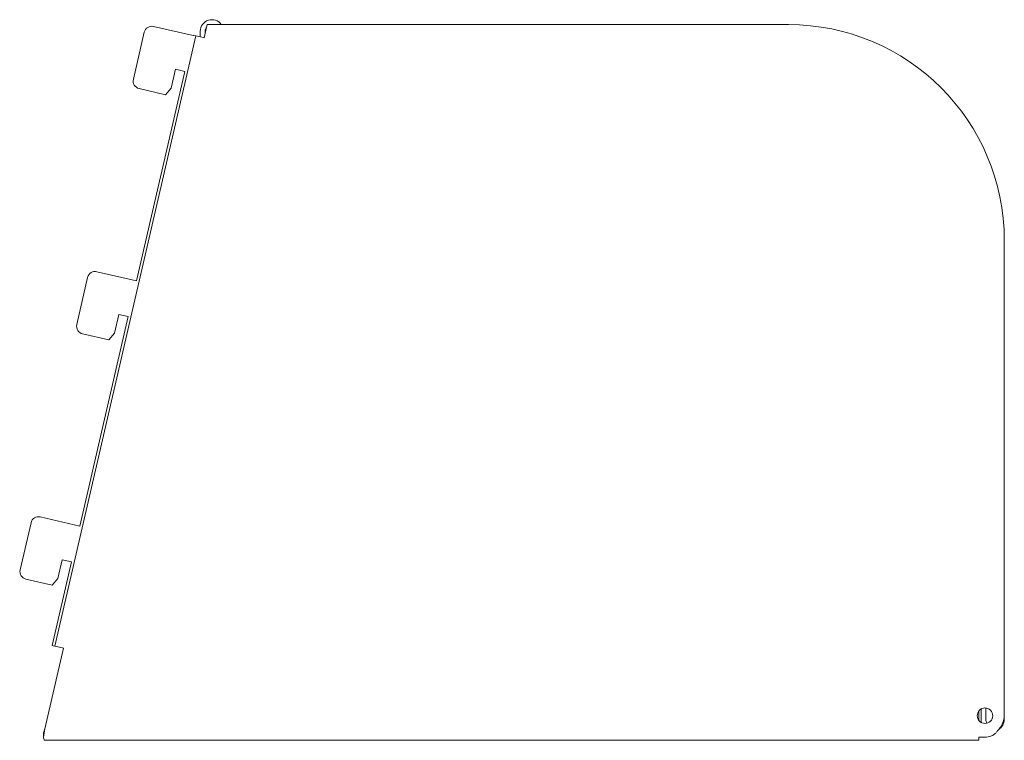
# Model space of a CAD drawing. Header units: millimetres. Extents: x -79 to 175, y -256 to -69.
import ezdxf

# ---------------------------------------------------------------- set-up
doc = ezdxf.new("R2010")
doc.units = ezdxf.units.MM

msp = doc.modelspace()

# ---------------------------------------------------------------- linework, layer by layer
at = {"color": 0, "linetype": 'Continuous', "lineweight": 0}
for p, q in [((-44.87, -71), (-34.64, -73.37)), ((-30.97, -70.52), (-31.76, -73.93)), ((119.38, -70.52), (-30.97, -70.52)), ((-70.36, -231.28), (-33.92, -73.43)), ((-50.08, -84.68), (-47.27, -72.5)), ((-34.64, -73.37), (-34.62, -73.27)), ((-34.41, -73.32), (-34.62, -73.27)), ((-33.92, -73.43), (-34.41, -73.32)), ((-33.92, -73.43), (-31.97, -73.88)), ((-32.77, -72.26), (-32.77, -73.7)), ((-31.52, -72.87), (-31.52, -72.26)), ((-31.76, -73.93), (-31.97, -73.88)), ((-49.29, -136.8), (-36.78, -82.62)), ((-39.22, -82.06), (-40.34, -86.93)), ((-36.78, -82.62), (-39.22, -82.06)), ((-41.77, -88.66), (-48.59, -87.08)), ((-40.34, -86.93), (-41.77, -88.66)), ((175.23, -249.26), (175.23, -126.37)), ((-59.52, -134.43), (-49.29, -136.8)), ((-64.73, -148.11), (-61.92, -135.93)), ((-63.93, -200.23), (-51.42, -146.05)), ((-53.86, -145.49), (-54.99, -150.36)), ((-51.42, -146.05), (-53.86, -145.49)), ((-56.41, -152.09), (-63.23, -150.51)), ((-54.99, -150.36), (-56.41, -152.09)), ((-74.16, -197.87), (-63.93, -200.23)), ((-79.37, -211.54), (-76.56, -199.37)), ((-71.06, -231.12), (-66.07, -209.48)), ((-68.5, -208.92), (-69.63, -213.79)), ((-66.07, -209.48), (-68.5, -208.92)), ((-71.05, -215.52), (-77.87, -213.94)), ((-69.63, -213.79), (-71.05, -215.52)), ((-68.2, -231.78), (-73.01, -252.63)), ((-71.06, -231.12), (-70.85, -231.16)), ((-70.85, -231.16), (-70.36, -231.28)), ((-68.41, -231.73), (-70.36, -231.28)), ((-68.41, -231.73), (-68.2, -231.78)), ((168.63, -248.06), (168.63, -250.46)), ((169.23, -247.53), (169.23, -250.26)), ((170.48, -250.26), (170.48, -247.28)), ((175.23, -250.26), (175.23, -249.26)), ((-73.37, -254.74), (-73.37, -253.68)), ((-73.05, -255.63), (168.63, -255.63)), ((168.63, -254.82), (168.63, -255.63)), ((168.63, -254.82), (170.23, -254.82))]:
    msp.add_line(p, q, dxfattribs=at)
at = {"color": 0, "linetype": 'Continuous', "lineweight": 0, "extrusion": (0, 0, -1)}
for centre, radius, start, end in [((45.32, -72.95), 2, 13, 103), ((48.14, -85.13), 2, 283, 13), ((59.97, -136.38), 2, 13, 103), ((62.78, -148.56), 2, 283, 13), ((74.61, -199.82), 2, 13, 103), ((77.42, -211.99), 2, 283, 13), ((-172.23, -250.26), 3, 344.7547, 0), ((-172.23, -250.26), 1.75, 327.8361, 360), ((-172.23, -250.26), 3, 180, 238.9544)]:
    msp.add_arc(centre, radius, start, end, dxfattribs=at)
at = {"color": 0, "linetype": 'Continuous', "lineweight": 0}
for centre, radius, start, end in [((-29.77, -72.26), 3, 35.5239, 180), ((-29.77, -72.26), 1.75, 140.6011, 180), ((-29.77, -72.26), 1.75, 84.9204, 95.0796), ((119.38, -126.37), 55.85, 0, 90), ((170.23, -249.26), 2, 0, 180), ((170.23, -249.26), 2, 180, 0), ((170.23, -249.26), 5, 317.6814, 0)]:
    msp.add_arc(centre, radius, start, end, dxfattribs=at)
for points in [[(-73.01, -252.63), (-73.13, -253.02), (-73.25, -253.41), (-73.37, -253.68)], [(-73.01, -252.63), (-73.13, -253.41), (-73.25, -254.19), (-73.37, -254.74)]]:
    msp.add_open_spline(points, degree=3, dxfattribs=at)
for points, knots in [([(170.23, -254.82), (170.51, -254.8), (170.79, -254.77), (171.28, -254.68), (171.51, -254.63), (171.89, -254.51), (172.01, -254.46), (172.14, -254.4), (172.16, -254.39), (172.32, -254.31), (172.45, -254.23), (172.67, -254.06), (172.78, -253.97), (173.05, -253.71), (173.22, -253.53), (173.47, -253.23), (173.56, -253.12), (173.75, -252.88), (173.84, -252.76), (173.93, -252.63)], [-0.3778912, -0.3778912, -0.3778912, -0.3778912, -0.3334012, -0.3334012, -0.2952703, -0.2952703, -0.26696, -0.26696, -0.2569825, -0.2569825, -0.2097964, -0.2097964, -0.1668692, -0.1668692, -0.0907558, -0.0907558, -0.0472328, -0.0472328, 0, 0, 0, 0]), ([(-73.37, -254.74), (-73.29, -255.16), (-73.21, -255.45), (-73.13, -255.57), (-73.1, -255.61), (-73.07, -255.63), (-73.05, -255.63)], [0, 0, 0, 0, 0.25, 0.25, 0.25, 0.3343954, 0.3343954, 0.3343954, 0.3343954])]:
    msp.add_open_spline(points, degree=3, knots=knots, dxfattribs=at)

doc.saveas('drawing.dxf')
